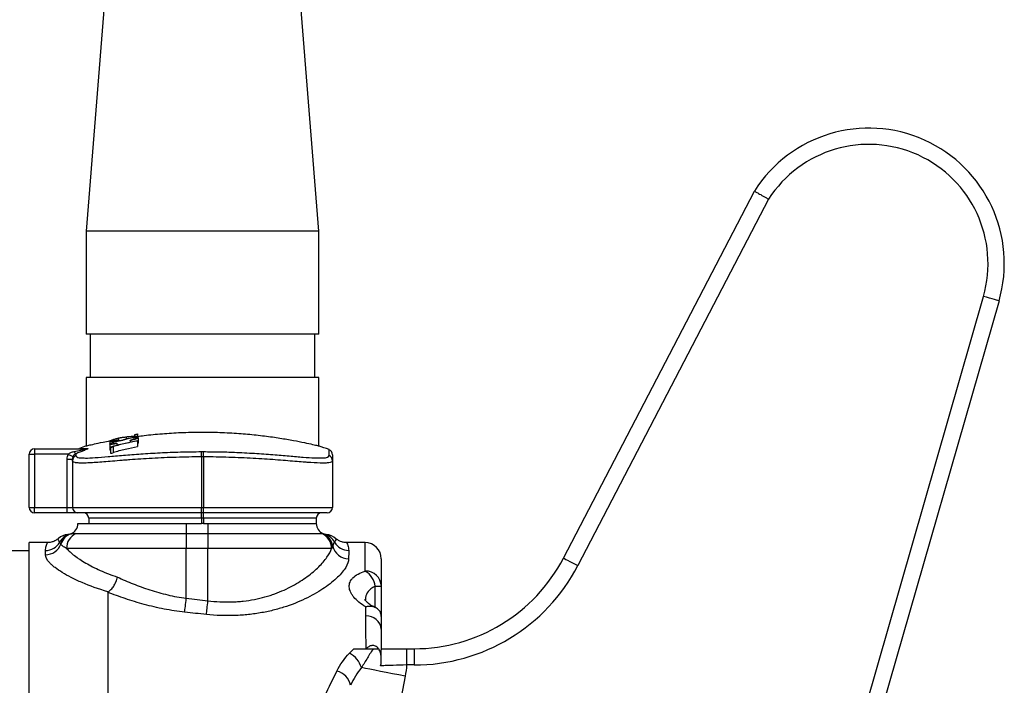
# Model space of a CAD drawing. Header units: millimetres. Extents: x 11 to 678, y 11 to 558.
# Tile 4 of 5: x 496 to 678, y 255 to 378. Entities that reach past the tile are written whole.
import ezdxf

# ---------------------------------------------------------------- set-up
doc = ezdxf.new("R2010")
doc.units = ezdxf.units.MM

msp = doc.modelspace()

# ---------------------------------------------------------------- linework, layer by layer
at = {"color": 7, "linetype": 'Continuous', "lineweight": 25}
for p, q in [((513.91, 410.41), (508.17, 338.63)), ((551.17, 338.63), (545.43, 410.41)), ((596.29, 278.27), (631.56, 346.02)), ((634.16, 344.51), (598.95, 276.89)), ((508.17, 338.63), (508.17, 319.63)), ((551.17, 338.63), (508.17, 338.63)), ((551.17, 319.63), (551.17, 338.63)), ((631.56, 179.36), (673.82, 326.56)), ((676.7, 325.73), (634.44, 178.53)), ((551.17, 319.63), (508.17, 319.63)), ((508.92, 319.63), (508.92, 311.63)), ((550.42, 311.63), (550.42, 319.63)), ((508.17, 311.63), (508.17, 298.99)), ((551.17, 311.63), (508.17, 311.63)), ((551.17, 298.99), (551.17, 311.63)), ((514.07, 300.35), (514.07, 300.08)), ((514.21, 300.11), (514.21, 300.05)), ((514.21, 300.05), (514.21, 299.93)), ((516.33, 299.97), (516.33, 300.03)), ((516.33, 299.97), (516.33, 299.67)), ((517.16, 300.81), (517.16, 301.09)), ((517.67, 301.19), (517.67, 300.77)), ((517.67, 300.77), (517.67, 300.57)), ((517.67, 299.95), (517.67, 299.88)), ((517.8, 300.5), (517.8, 299.47)), ((498.67, 298.43), (498.67, 297.43)), ((498.67, 298.43), (508.22, 298.43)), ((512.54, 299.83), (512.54, 299.3)), ((512.54, 299.3), (512.54, 298.26)), ((512.67, 298.66), (512.67, 298.81)), ((512.67, 298.66), (512.67, 297.61)), ((513.18, 298.87), (513.18, 298.75)), ((513.18, 298.75), (513.18, 297.7)), ((513.83, 299.49), (513.83, 299.42)), ((513.83, 299.42), (513.83, 299.09)), ((513.84, 299.48), (513.84, 299.09)), ((517.67, 299.88), (517.67, 298.85)), ((497.67, 287.63), (497.67, 297.43)), ((497.67, 297.43), (498.67, 297.43)), ((498.67, 297.43), (498.67, 287.63)), ((504.87, 297.43), (498.67, 297.43)), ((504.67, 296.56), (505.67, 296.56)), ((504.67, 287.63), (504.67, 296.56)), ((505.67, 296.25), (505.67, 296.56)), ((505.67, 296.25), (505.67, 287.63)), ((506.31, 297.53), (506.31, 297.18)), ((529.47, 296.95), (529.47, 287.63)), ((529.87, 296.95), (529.87, 287.63)), ((553.67, 297.35), (553.67, 296.25)), ((553.67, 296.25), (553.67, 287.63)), ((497.67, 287.63), (498.67, 287.63)), ((498.67, 287.63), (504.67, 287.63)), ((498.67, 286.63), (498.67, 287.63)), ((504.67, 286.63), (504.67, 287.63)), ((504.67, 287.63), (505.67, 287.63)), ((505.67, 287.63), (529.47, 287.63)), ((529.47, 286.63), (529.47, 287.63)), ((529.47, 287.63), (529.87, 287.63)), ((529.87, 286.63), (529.87, 287.63)), ((529.87, 287.63), (553.67, 287.63)), ((504.67, 286.63), (498.67, 286.63)), ((506.67, 286.63), (504.67, 286.63)), ((529.47, 286.63), (506.67, 286.63)), ((529.47, 285.63), (508.67, 285.63)), ((508.67, 285.63), (508.67, 284.63)), ((529.87, 286.63), (529.47, 286.63)), ((529.47, 285.63), (529.47, 286.63)), ((529.87, 285.63), (529.47, 285.63)), ((529.47, 285.63), (529.47, 284.63)), ((552.67, 286.63), (529.87, 286.63)), ((529.87, 285.63), (529.87, 286.63)), ((550.67, 285.63), (529.87, 285.63)), ((529.87, 285.63), (529.87, 284.63)), ((550.67, 285.63), (550.67, 284.63)), ((506.67, 284.63), (526.67, 284.63)), ((526.67, 284.63), (526.67, 282.8)), ((526.67, 284.63), (529.47, 284.63)), ((529.87, 284.63), (529.47, 284.63)), ((529.87, 284.63), (530.67, 284.63)), ((530.67, 284.63), (530.67, 282.8)), ((530.67, 284.63), (550.67, 284.63)), ((503.07, 281.87), (503.07, 281.88)), ((506.3, 282.8), (526.67, 282.8)), ((526.67, 282.8), (530.67, 282.8)), ((526.67, 282.8), (526.67, 280.05)), ((530.67, 282.8), (551.71, 282.8)), ((530.67, 282.8), (530.67, 280.05)), ((554.27, 281.8), (554.27, 281.84)), ((501.04, 281.13), (497.67, 281.13)), ((497.67, 177.63), (497.67, 281.13)), ((526.67, 280.05), (504.57, 280.05)), ((530.67, 280.05), (526.67, 280.05)), ((526.67, 270.85), (526.67, 280.05)), ((530.67, 270.4), (530.67, 280.05)), ((553.5, 280.05), (530.67, 280.05)), ((559.67, 281.13), (556.29, 281.13)), ((497.67, 279.63), (494.17, 279.63)), ((500.67, 278.9), (500.67, 279.67)), ((561.55, 273.08), (562.67, 273.08)), ((562.67, 273.08), (562.67, 267.56)), ((567.35, 261.54), (567.35, 258.54)), ((567.35, 261.54), (568.72, 261.54)), ((568.72, 261.54), (568.72, 258.54)), ((562.67, 259.47), (562.67, 259.85)), ((568.72, 258.54), (567.35, 258.54))]:
    msp.add_line(p, q, dxfattribs=at)
at = {"color": 8, "linetype": 'Continuous', "lineweight": 25}
for p, q in [((515.6, 300.59), (515.6, 300.27)), ((553.03, 297.18), (553.03, 298.29)), ((561.55, 269.15), (561.55, 273.08))]:
    msp.add_line(p, q, dxfattribs=at)
at = {"color": 7, "linetype": 'Continuous', "lineweight": 25, "flags": 128}
for points in [[(676.7, 325.73), (676.65, 325.75), (676.48, 325.79), (676.21, 325.87), (675.86, 325.97), (675.42, 326.1), (674.92, 326.24), (674.38, 326.4), (673.82, 326.56)], [(504.87, 297.43), (505.04, 297.35), (505.21, 297.27), (505.36, 297.2), (505.49, 297.13), (505.61, 297.08), (505.69, 297.04), (505.75, 297.01), (505.77, 297)], [(529.47, 296.95), (529.47, 297.11), (529.47, 297.28), (529.47, 297.43), (529.47, 297.57), (529.47, 297.7), (529.47, 297.8), (529.47, 297.87), (529.47, 297.92)], [(529.87, 296.95), (529.87, 297.11), (529.87, 297.28), (529.87, 297.43), (529.87, 297.57), (529.87, 297.7), (529.87, 297.8), (529.87, 297.87), (529.87, 297.92)], [(596.29, 278.27), (596.34, 278.25), (596.5, 278.17), (596.74, 278.04), (597.07, 277.87), (597.48, 277.66), (597.94, 277.42), (598.43, 277.16), (598.95, 276.89)], [(526.37, 268.29), (526.4, 268.51), (526.43, 268.76), (526.46, 269.06), (526.5, 269.38), (526.54, 269.72), (526.58, 270.09), (526.63, 270.47), (526.67, 270.85)], [(530.39, 267.86), (530.42, 268.08), (530.44, 268.34), (530.48, 268.63), (530.51, 268.95), (530.55, 269.29), (530.59, 269.65), (530.63, 270.02), (530.67, 270.4)], [(567.07, 256.47), (565.89, 256.7), (564.72, 256.93), (563.59, 257.15), (562.51, 257.36), (561.5, 257.56), (560.57, 257.74), (559.73, 257.91), (559, 258.05)]]:
    msp.add_lwpolyline(points, dxfattribs=at)
at = {"color": 7, "linetype": 'Continuous', "lineweight": 25}
for centre, radius, start, end in [((652.67, 332.63), 25, 343.9824, 147.6266), ((652.67, 332.63), 22, 343.9824, 147.3048), ((498.67, 297.43), 1, 90, 180), ((506.5, 299.43), 1, 269.9999, 295.4214), ((529.67, 237.63), 65, 109.2595, 110.4667), ((508.22, 299.38), 0.954, 270.0109, 289.9172), ((529.67, 237.63), 65, 68.9382, 70.7547), ((552.67, 297.35), 1, 360, 68.9382), ((506.67, 296.25), 0.995, 110.8565, 179.9168), ((506.67, 298.2), 0.764, 199.8665, 241.9416), ((552.68, 296.25), 0.995, 0.0828, 69.1438), ((498.67, 287.63), 1, 180, 270), ((506.67, 287.63), 1, 180, 270), ((552.67, 287.63), 1, 270, 0), ((507.67, 285.63), 1, 0, 90), ((551.67, 285.63), 1, 90, 180), ((504.67, 284.63), 2, 289.9748, 0), ((552.67, 284.63), 2, 180, 247.4051), ((505.06, 279.64), 3, 94.4454, 131.7417), ((505.93, 279.82), 2.97, 104.6866, 152.0685), ((506.34, 279.93), 2.99, 109.5599, 161.5831), ((506.37, 279.95), 2.98, 110.0167, 162.879), ((507.58, 280.08), 3.01, 115.1203, 180.5388), ((550.5, 280.05), 3, 359.8942, 66.1283), ((550.75, 280.02), 2.99, 8.6935, 67.3812), ((550.77, 280.01), 2.99, 9.7722, 67.6019), ((551.42, 279.82), 2.97, 27.8558, 75.407), ((552.28, 279.64), 3, 47.5395, 85.5556), ((500.68, 282.68), 3.01, 269.8402, 330.7862), ((500.69, 281.89), 3, 269.6457, 340.1373), ((556.63, 281.12), 2.97, 191.6384, 270.2701), ((556.66, 282.69), 3.01, 209.5759, 269.9323), ((559.67, 278.13), 3, 360, 89.9818), ((568.72, 292.63), 31.09, 270, 332.5), ((568.72, 292.63), 34.09, 270, 332.5), ((557.78, 272.61), 3.79, 7.0632, 59.265), ((559.78, 272.98), 2.9, 2.0812, 91.0619), ((559.94, 264.86), 2.75, 5.8183, 92.8351), ((554.82, 256.85), 4.35, 15.9814, 62.9115), ((553.57, 254.02), 3.52, 12.6851, 75.1963)]:
    msp.add_arc(centre, radius, start, end, dxfattribs=at)
for points, knots in [([(631.56, 346.02), (631.56, 346.02), (631.57, 346.01), (631.64, 345.97), (631.69, 345.94), (631.82, 345.86), (631.9, 345.82), (632.09, 345.71), (632.2, 345.65), (632.44, 345.51), (632.57, 345.43), (632.85, 345.27), (633, 345.18), (633.32, 345), (633.48, 344.91), (633.82, 344.71), (633.99, 344.61), (634.16, 344.51)], [0, 0, 0, 0, 0.125, 0.125, 0.25, 0.25, 0.375, 0.375, 0.5, 0.5, 0.625, 0.625, 0.75, 0.75, 0.875, 0.875, 1, 1, 1, 1]), ([(508.23, 298.99), (508.22, 298.98), (508.14, 298.96), (508.6, 299.08), (509.64, 299.32), (511, 299.63), (512.2, 299.85), (512.68, 299.95)], [0, 0, 0, 0, 0.077355, 0.333914, 0.580013, 0.832986, 1, 1, 1, 1]), ([(512.54, 299.83), (512.55, 299.84), (512.55, 299.86), (512.58, 299.89), (512.61, 299.91), (512.68, 299.95), (512.73, 299.97), (512.83, 300.02), (512.9, 300.05), (513.04, 300.1), (513.11, 300.13), (513.28, 300.18), (513.36, 300.21), (513.55, 300.26), (513.64, 300.29), (513.83, 300.34), (513.93, 300.37), (514.03, 300.39)], [0, 0, 0, 0, 0.125, 0.125, 0.25, 0.25, 0.375, 0.375, 0.5, 0.5, 0.625, 0.625, 0.75, 0.75, 0.875, 0.875, 1, 1, 1, 1]), ([(514.21, 300.05), (514.1, 300.03), (514, 300), (513.79, 299.96), (513.69, 299.93), (513.49, 299.89), (513.39, 299.87), (513.2, 299.84), (513.12, 299.83), (512.88, 299.79), (512.75, 299.78), (512.62, 299.79), (512.59, 299.79), (512.55, 299.81), (512.55, 299.82), (512.54, 299.83)], [0, 0, 0, 0, 0.125, 0.125, 0.25, 0.25, 0.375, 0.375, 0.5, 0.5, 0.75, 0.75, 0.875, 0.875, 1, 1, 1, 1]), ([(512.67, 298.81), (513.5, 299.03), (514.33, 299.24), (516, 299.62), (516.83, 299.79), (517.67, 299.95)], [0, 0, 0, 0, 0.5, 0.5, 1, 1, 1, 1]), ([(514.07, 300.35), (514, 300.33), (513.93, 300.32), (513.8, 300.28), (513.73, 300.26), (513.55, 300.2), (513.44, 300.17), (513.25, 300.09), (513.18, 300.06), (513.1, 300.02), (513.09, 300.01), (513.06, 299.98), (513.06, 299.97), (513.06, 299.96)], [0, 0, 0, 0, 0.125, 0.125, 0.25, 0.25, 0.5, 0.5, 0.75, 0.75, 0.875, 0.875, 1, 1, 1, 1]), ([(513.06, 299.96), (513.06, 299.96), (513.06, 299.95), (513.09, 299.94), (513.11, 299.93), (513.16, 299.93), (513.2, 299.93), (513.28, 299.94), (513.33, 299.94), (513.5, 299.96), (513.63, 299.99), (513.84, 300.03), (513.91, 300.04), (514.06, 300.08), (514.14, 300.09), (514.21, 300.11)], [0, 0, 0, 0, 0.125, 0.125, 0.25, 0.25, 0.375, 0.375, 0.5, 0.5, 0.75, 0.75, 0.875, 0.875, 1, 1, 1, 1]), ([(513.84, 299.84), (513.94, 299.87), (514.05, 299.89), (514.24, 299.94), (514.34, 299.95), (514.52, 299.98), (514.6, 299.99), (514.75, 300.01), (514.81, 300.01), (514.87, 300.01)], [0, 0, 0, 0, 0.25, 0.25, 0.5, 0.5, 0.75, 0.75, 1, 1, 1, 1]), ([(514.03, 300.39), (514.12, 300.41), (514.2, 300.43), (514.37, 300.47), (514.46, 300.49), (514.62, 300.52), (514.71, 300.54), (514.86, 300.57), (514.94, 300.58), (515.16, 300.61), (515.29, 300.63), (515.56, 300.66), (515.69, 300.68), (515.82, 300.69)], [0, 0, 0, 0, 0.125, 0.125, 0.25, 0.25, 0.375, 0.375, 0.5, 0.5, 0.75, 0.75, 1, 1, 1, 1]), ([(515.6, 300.59), (515.38, 300.57), (515.15, 300.55), (514.78, 300.49), (514.66, 300.47), (514.44, 300.43), (514.37, 300.42), (514.22, 300.39), (514.15, 300.37), (514.07, 300.35)], [0, 0, 0, 0, 0.5, 0.5, 0.75, 0.75, 0.875, 0.875, 1, 1, 1, 1]), ([(514.87, 300.01), (514.9, 300.03), (514.92, 300.04), (514.98, 300.07), (515.01, 300.08), (515.09, 300.11), (515.12, 300.12), (515.21, 300.15), (515.25, 300.17), (515.3, 300.18)], [0, 0, 0, 0, 0.25, 0.25, 0.5, 0.5, 0.75, 0.75, 1, 1, 1, 1]), ([(515.3, 300.18), (515.36, 300.2), (515.43, 300.23), (515.57, 300.27), (515.64, 300.29), (515.79, 300.33), (515.87, 300.35), (516.03, 300.38), (516.11, 300.4), (516.19, 300.42)], [0, 0, 0, 0, 0.25, 0.25, 0.5, 0.5, 0.75, 0.75, 1, 1, 1, 1]), ([(516.19, 300.42), (516.29, 300.44), (516.4, 300.46), (516.61, 300.5), (516.72, 300.52), (516.92, 300.54), (517.01, 300.55), (517.19, 300.57), (517.28, 300.58), (517.5, 300.59), (517.62, 300.58), (517.73, 300.56), (517.76, 300.55), (517.79, 300.53), (517.8, 300.51), (517.8, 300.5)], [0, 0, 0, 0, 0.125, 0.125, 0.25, 0.25, 0.375, 0.375, 0.5, 0.5, 0.75, 0.75, 0.875, 0.875, 1, 1, 1, 1]), ([(517.8, 300.5), (517.8, 300.48), (517.79, 300.47), (517.76, 300.43), (517.74, 300.42), (517.67, 300.38), (517.63, 300.35), (517.52, 300.31), (517.46, 300.29), (517.26, 300.21), (517.09, 300.16), (516.81, 300.09), (516.72, 300.06), (516.53, 300.02), (516.43, 299.99), (516.33, 299.97)], [0, 0, 0, 0, 0.125, 0.125, 0.25, 0.25, 0.375, 0.375, 0.5, 0.5, 0.75, 0.75, 0.875, 0.875, 1, 1, 1, 1]), ([(516.33, 300.03), (516.39, 300.05), (516.45, 300.07), (516.58, 300.1), (516.64, 300.12), (516.76, 300.15), (516.82, 300.17), (516.9, 300.19), (516.92, 300.2), (516.97, 300.22), (516.99, 300.22), (517.02, 300.23)], [0, 0, 0, 0, 0.25, 0.25, 0.5, 0.5, 0.75, 0.75, 0.875, 0.875, 1, 1, 1, 1]), ([(517.02, 300.23), (517.06, 300.25), (517.1, 300.27), (517.17, 300.3), (517.2, 300.31), (517.25, 300.34), (517.26, 300.36), (517.28, 300.38), (517.29, 300.39), (517.29, 300.4)], [0, 0, 0, 0, 0.25, 0.25, 0.5, 0.5, 0.75, 0.75, 1, 1, 1, 1]), ([(517.16, 301.09), (517.24, 301.1), (517.33, 301.12), (517.5, 301.15), (517.59, 301.17), (517.67, 301.19)], [0, 0, 0, 0, 0.5, 0.5, 1, 1, 1, 1]), ([(517.67, 300.74), (518.08, 300.79), (519.48, 300.99), (522.19, 301.24), (525.71, 301.47), (529.31, 301.55), (532.91, 301.49), (536.36, 301.31), (539.65, 301.01), (542.65, 300.63), (545.34, 300.2), (547.6, 299.78), (549.39, 299.39), (550.57, 299.12), (551.15, 298.98), (551.11, 298.99), (551.09, 298.99)], [0, 0, 0, 0, 0.032296, 0.11208, 0.18882, 0.267888, 0.342929, 0.42016, 0.495076, 0.57208, 0.648571, 0.727216, 0.804758, 0.884617, 0.960877, 1, 1, 1, 1]), ([(505.95, 297.94), (506.38, 298.03), (506.8, 298.12), (507.43, 298.24), (507.64, 298.28), (507.93, 298.35), (508.03, 298.37), (508.16, 298.4), (508.2, 298.41), (508.23, 298.42), (508.24, 298.42), (508.24, 298.43), (508.24, 298.43), (508.22, 298.43)], [0, 0, 0, 0, 0.5, 0.5, 0.75, 0.75, 0.875, 0.875, 0.9375, 0.9375, 0.96875, 0.96875, 1, 1, 1, 1]), ([(508.55, 298.49), (508.58, 298.49), (508.57, 298.47), (508.48, 298.42), (508.4, 298.39), (508.23, 298.31), (508.13, 298.27), (507.92, 298.18), (507.82, 298.14), (507.49, 298.01), (507.26, 297.91), (506.79, 297.72), (506.55, 297.63), (506.31, 297.53)], [0, 0, 0, 0, 0.125, 0.125, 0.25, 0.25, 0.375, 0.375, 0.5, 0.5, 0.75, 0.75, 1, 1, 1, 1]), ([(512.54, 299.3), (512.55, 299.32), (512.55, 299.33), (512.58, 299.37), (512.6, 299.38), (512.7, 299.45), (512.78, 299.49), (512.96, 299.57), (513.02, 299.59), (513.17, 299.64), (513.24, 299.67), (513.4, 299.72), (513.49, 299.75), (513.66, 299.8), (513.75, 299.82), (513.84, 299.84)], [0, 0, 0, 0, 0.125, 0.125, 0.25, 0.25, 0.5, 0.5, 0.625, 0.625, 0.75, 0.75, 0.875, 0.875, 1, 1, 1, 1]), ([(513.83, 299.42), (513.74, 299.4), (513.65, 299.39), (513.49, 299.35), (513.41, 299.34), (513.18, 299.3), (513.03, 299.27), (512.85, 299.26), (512.8, 299.25), (512.7, 299.25), (512.66, 299.25), (512.6, 299.26), (512.58, 299.26), (512.55, 299.28), (512.54, 299.29), (512.54, 299.3)], [0, 0, 0, 0, 0.125, 0.125, 0.25, 0.25, 0.5, 0.5, 0.625, 0.625, 0.75, 0.75, 0.875, 0.875, 1, 1, 1, 1]), ([(512.54, 298.26), (512.55, 298.23), (512.55, 298.21), (512.65, 298.21), (512.67, 298.21)], [0, 0, 0, 0, 0.8299911, 1, 1, 1, 1]), ([(513.06, 299.44), (513.06, 299.43), (513.06, 299.43), (513.07, 299.41), (513.09, 299.41), (513.14, 299.4), (513.19, 299.4), (513.33, 299.41), (513.42, 299.42), (513.62, 299.45), (513.72, 299.47), (513.83, 299.49)], [0, 0, 0, 0, 0.125, 0.125, 0.25, 0.25, 0.5, 0.5, 0.75, 0.75, 1, 1, 1, 1]), ([(517.67, 299.88), (516.92, 299.74), (516.17, 299.58), (514.67, 299.24), (513.92, 299.06), (513.18, 298.87)], [0, 0, 0, 0, 0.5, 0.5, 1, 1, 1, 1]), ([(513.18, 297.82), (513.92, 298.02), (514.67, 298.2), (516.16, 298.55), (516.92, 298.7), (517.67, 298.85)], [0, 0, 0, 0, 0.5, 0.5, 1, 1, 1, 1]), ([(517.67, 299.35), (517.68, 299.35), (517.77, 299.39), (517.79, 299.43), (517.8, 299.46), (517.8, 299.47)], [0, 0, 0, 0, 0.037855, 0.774032, 1, 1, 1, 1]), ([(504.67, 296.56), (504.67, 296.71), (504.69, 296.86), (504.75, 297.15), (504.8, 297.29), (504.87, 297.43)], [0, 0, 0, 0, 0.5, 0.5, 1, 1, 1, 1]), ([(504.87, 297.43), (504.94, 297.5), (505.02, 297.57), (505.19, 297.68), (505.28, 297.72), (505.56, 297.85), (505.75, 297.9), (505.95, 297.94)], [0, 0, 0, 0, 0.25, 0.25, 0.5, 0.5, 1, 1, 1, 1]), ([(529.47, 296.95), (527.9, 296.94), (526.35, 296.91), (524.07, 296.84), (523.32, 296.82), (521.82, 296.75), (521.08, 296.71), (518.92, 296.59), (517.55, 296.5), (515.94, 296.38), (515.62, 296.36), (514.99, 296.31), (514.68, 296.28), (513.77, 296.21), (513.2, 296.16), (511.55, 296.03), (510.57, 295.95), (509.48, 295.88), (509.27, 295.87), (508.86, 295.84), (508.67, 295.83), (508.12, 295.81), (507.79, 295.8), (507.19, 295.8), (506.93, 295.81), (506.59, 295.84), (506.49, 295.85), (506.29, 295.87), (506.21, 295.89), (505.82, 295.98), (505.67, 296.1), (505.67, 296.25)], [0, 0, 0, 0, 0.125, 0.125, 0.1875, 0.1875, 0.25, 0.25, 0.375, 0.375, 0.40625, 0.40625, 0.4375, 0.4375, 0.5, 0.5, 0.625, 0.625, 0.65625, 0.65625, 0.6875, 0.6875, 0.75, 0.75, 0.8125, 0.8125, 0.84375, 0.84375, 0.875, 0.875, 1, 1, 1, 1]), ([(506.31, 297.53), (506.19, 297.48), (506.09, 297.41), (505.91, 297.24), (505.83, 297.13), (505.77, 297)], [0, 0, 0, 0, 0.5, 0.5, 1, 1, 1, 1]), ([(507.52, 296.77), (507.7, 296.76), (508.24, 296.71), (509.81, 296.8), (512.16, 296.99), (515.01, 297.24), (518.26, 297.5), (521.81, 297.72), (525.58, 297.88), (528.17, 297.91), (529.47, 297.92)], [0, 0, 0, 0, 0.064088, 0.197302, 0.331333, 0.465382, 0.59888, 0.732377, 0.86619, 1, 1, 1, 1]), ([(529.87, 297.92), (530.83, 297.91), (532.74, 297.9), (535.9, 297.8), (539.28, 297.62), (542.69, 297.38), (545.73, 297.12), (548.3, 296.89), (550.24, 296.75), (551.06, 296.75), (551.42, 296.75)], [0, 0, 0, 0, 0.103264, 0.206529, 0.347294, 0.488062, 0.625603, 0.763132, 0.898855, 1, 1, 1, 1]), ([(553.67, 296.25), (553.67, 296.1), (553.52, 295.98), (553.07, 295.87), (552.88, 295.85), (552.54, 295.82), (552.41, 295.81), (552.15, 295.8), (552.01, 295.8), (551.26, 295.8), (550.53, 295.84), (549.45, 295.91), (549.23, 295.92), (548.76, 295.96), (548.52, 295.97), (547.78, 296.03), (547.25, 296.07), (545.61, 296.21), (544.41, 296.31), (542.46, 296.45), (541.79, 296.5), (540.42, 296.59), (539.72, 296.63), (538.29, 296.71), (537.56, 296.75), (536.06, 296.81), (535.3, 296.84), (533, 296.91), (531.44, 296.94), (529.87, 296.95)], [0, 0, 0, 0, 0.125, 0.125, 0.1875, 0.1875, 0.21875, 0.21875, 0.25, 0.25, 0.375, 0.375, 0.40625, 0.40625, 0.4375, 0.4375, 0.5, 0.5, 0.625, 0.625, 0.6875, 0.6875, 0.75, 0.75, 0.8125, 0.8125, 0.875, 0.875, 1, 1, 1, 1]), ([(503.05, 281.88), (503.04, 281.87), (502.92, 281.75), (502.52, 281.47), (501.89, 281.22), (501.36, 281.1), (501.08, 281.14), (501.05, 281.14)], [0, 0, 0, 0, 0.02657, 0.304392, 0.618927, 0.965614, 1, 1, 1, 1]), ([(505.35, 282.75), (505.39, 282.76), (505.49, 282.78), (505.81, 282.79), (506.03, 282.8), (506.3, 282.8)], [0, 0, 0, 0, 0.5, 0.5, 1, 1, 1, 1]), ([(556.29, 281.15), (556.17, 281.15), (555.86, 281.13), (555.38, 281.25), (554.92, 281.44), (554.6, 281.63), (554.41, 281.78), (554.34, 281.84), (554.3, 281.88)], [0, 0, 0, 0, 0.1195007, 0.3319316, 0.5188449, 0.6819269, 0.8433096, 1, 1, 1, 1]), ([(504.57, 280.05), (504.28, 280.2), (504.05, 280.34), (503.7, 280.6), (503.59, 280.72), (503.53, 280.83)], [0, 0, 0, 0, 0.5, 0.5, 1, 1, 1, 1]), ([(504.57, 280.05), (504.76, 279.84), (504.98, 279.62), (505.47, 279.18), (505.74, 278.95), (506.63, 278.28), (507.32, 277.82), (508.52, 277.13), (508.94, 276.9), (509.84, 276.44), (510.3, 276.22), (511.77, 275.56), (512.83, 275.15), (513.98, 274.76)], [0, 0, 0, 0, 0.125, 0.125, 0.25, 0.25, 0.5, 0.5, 0.625, 0.625, 0.75, 0.75, 1, 1, 1, 1]), ([(530.67, 270.4), (532.14, 270.22), (533.6, 270.14), (535.41, 270.19), (535.77, 270.21), (536.49, 270.26), (536.84, 270.29), (537.89, 270.41), (538.57, 270.51), (539.91, 270.77), (540.56, 270.92), (541.51, 271.19), (541.82, 271.28), (542.44, 271.48), (542.74, 271.58), (544.22, 272.12), (545.29, 272.61), (546.78, 273.42), (547.26, 273.7), (548.16, 274.27), (548.6, 274.56), (549.81, 275.46), (550.52, 276.06), (551.43, 276.96), (551.71, 277.25), (552.22, 277.85), (552.45, 278.14), (553.04, 279), (553.33, 279.54), (553.5, 280.05)], [0, 0, 0, 0, 0.125, 0.125, 0.15625, 0.15625, 0.1875, 0.1875, 0.25, 0.25, 0.3125, 0.3125, 0.34375, 0.34375, 0.375, 0.375, 0.5, 0.5, 0.5625, 0.5625, 0.625, 0.625, 0.75, 0.75, 0.8125, 0.8125, 0.875, 0.875, 1, 1, 1, 1]), ([(512.22, 272.05), (510.45, 272.57), (508.86, 273.14), (506.73, 274.05), (506.06, 274.37), (504.84, 274.99), (504.29, 275.3), (503.29, 275.91), (502.84, 276.21), (502.26, 276.66), (502.08, 276.81), (501.75, 277.1), (501.6, 277.24), (500.95, 277.94), (500.67, 278.45), (500.67, 278.9)], [0, 0, 0, 0, 0.25, 0.25, 0.375, 0.375, 0.5, 0.5, 0.625, 0.625, 0.6875, 0.6875, 0.75, 0.75, 1, 1, 1, 1]), ([(556.64, 278.15), (556.64, 277.66), (556.45, 277.13), (555.94, 276.27), (555.72, 275.97), (555.22, 275.36), (554.92, 275.04), (553.94, 274.09), (553.14, 273.45), (551.75, 272.49), (551.25, 272.18), (550.18, 271.55), (549.62, 271.25), (547.85, 270.37), (546.56, 269.83), (544.46, 269.12), (543.72, 268.91), (542.2, 268.51), (541.42, 268.34), (539.83, 268.06), (539.01, 267.94), (537.76, 267.8), (537.34, 267.77), (536.49, 267.71), (536.06, 267.69), (533.9, 267.61), (532.15, 267.68), (530.39, 267.86)], [0, 0, 0, 0, 0.125, 0.125, 0.1875, 0.1875, 0.25, 0.25, 0.375, 0.375, 0.4375, 0.4375, 0.5, 0.5, 0.625, 0.625, 0.6875, 0.6875, 0.75, 0.75, 0.8125, 0.8125, 0.84375, 0.84375, 0.875, 0.875, 1, 1, 1, 1]), ([(562.67, 278.13), (562.67, 278.13), (562.67, 278.02), (562.67, 277.59), (562.67, 277.28), (562.67, 276.01), (562.67, 274.76), (562.67, 273.08)], [0, 0, 0, 0, 0.25, 0.25, 0.5, 0.5, 1, 1, 1, 1]), ([(512.22, 272.05), (512.41, 272.15), (512.59, 272.29), (512.86, 272.56), (512.95, 272.66), (513.11, 272.87), (513.2, 272.98), (513.35, 273.22), (513.43, 273.35), (513.57, 273.61), (513.63, 273.75), (513.81, 274.17), (513.91, 274.47), (513.98, 274.76)], [0, 0, 0, 0, 0.25, 0.25, 0.375, 0.375, 0.5, 0.5, 0.625, 0.625, 0.75, 0.75, 1, 1, 1, 1]), ([(513.98, 274.76), (514.9, 274.33), (515.85, 273.92), (517.34, 273.32), (517.85, 273.13), (518.89, 272.76), (519.42, 272.57), (521.03, 272.06), (522.12, 271.75), (524.36, 271.22), (525.5, 271.01), (526.67, 270.85)], [0, 0, 0, 0, 0.25, 0.25, 0.375, 0.375, 0.5, 0.5, 0.75, 0.75, 1, 1, 1, 1]), ([(559.79, 269.26), (559.31, 269.54), (558.88, 269.84), (558.15, 270.44), (557.85, 270.76), (557.46, 271.23), (557.35, 271.4), (557.15, 271.71), (556.98, 272.03), (556.87, 272.34), (556.79, 272.66), (556.77, 272.81), (556.74, 273.27), (556.79, 273.56), (556.96, 273.98), (557.03, 274.12), (557.21, 274.38), (557.32, 274.51), (557.69, 274.89), (558, 275.11), (558.77, 275.53), (559.21, 275.72), (559.72, 275.87)], [0, 0, 0, 0, 0.125, 0.125, 0.25, 0.25, 0.3125, 0.3125, 0.375, 0.4375, 0.4375, 0.5, 0.5, 0.625, 0.625, 0.6875, 0.6875, 0.75, 0.75, 0.875, 0.875, 1, 1, 1, 1]), ([(512.17, 271.97), (512.17, 271.98), (512.17, 272), (512.18, 272.02), (512.2, 272.03), (512.21, 272.05), (512.22, 272.05)], [0, 0, 0, 0, 0.260752, 0.508785, 0.752313, 1, 1, 1, 1]), ([(512.17, 271.97), (512.17, 271.96), (512.17, 270.39), (512.17, 266.88), (512.17, 260.41), (512.17, 253.66), (512.17, 248.91), (512.17, 247.01)], [0.53387962, 0.53387962, 0.53387962, 0.53387962, 0.53411233, 0.5545071, 0.57490187, 0.59529664, 0.60782187, 0.60782187, 0.60782187, 0.60782187]), ([(526.37, 268.29), (525.08, 268.43), (523.82, 268.63), (521.34, 269.11), (520.12, 269.4), (518.32, 269.88), (517.72, 270.06), (516.55, 270.41), (515.98, 270.6), (514.29, 271.16), (513.21, 271.56), (512.17, 271.97)], [0, 0, 0, 0, 0.25, 0.25, 0.5, 0.5, 0.625, 0.625, 0.75, 0.75, 1, 1, 1, 1]), ([(561.65, 269.11), (561.54, 269.16), (561.08, 269.35), (560.49, 269.74), (559.95, 270.19), (559.67, 270.54), (559.65, 270.59), (559.64, 270.61)], [0, 0, 0, 0, 0.077153, 0.315506, 0.560472, 0.780046, 1, 1, 1, 1]), ([(562.67, 267.49), (562.67, 267.66), (562.65, 267.82), (562.57, 268.12), (562.51, 268.27), (562.28, 268.65), (562.06, 268.86), (561.66, 269.09), (561.51, 269.16), (561.2, 269.26), (561.04, 269.29), (560.7, 269.33), (560.52, 269.34), (560.25, 269.33), (560.16, 269.32), (559.97, 269.3), (559.88, 269.28), (559.79, 269.26)], [0, 0, 0, 0, 0.125, 0.125, 0.25, 0.25, 0.5, 0.5, 0.625, 0.625, 0.75, 0.75, 0.875, 0.875, 0.9375, 0.9375, 1, 1, 1, 1]), ([(559.87, 261.55), (559.86, 262.64), (559.84, 263.69), (559.82, 265.71), (559.81, 266.67), (559.8, 267.6)], [0, 0, 0, 0, 0.5, 0.5, 1, 1, 1, 1]), ([(562.13, 261.54), (562.06, 261.64), (561.97, 261.74), (561.79, 261.9), (561.69, 261.96), (561.48, 262.06), (561.38, 262.09), (561.16, 262.13), (561.05, 262.13), (560.85, 262.11), (560.74, 262.08), (560.55, 262.02), (560.46, 261.97), (560.19, 261.82), (560.02, 261.7), (559.87, 261.55)], [0, 0, 0, 0, 0.125, 0.125, 0.25, 0.25, 0.375, 0.375, 0.5, 0.5, 0.625, 0.625, 0.75, 0.75, 1, 1, 1, 1]), ([(561.29, 261.54), (561.04, 261.3), (560.84, 261.02), (560.47, 260.44), (560.29, 260.14), (559.75, 259.24), (559.39, 258.64), (559, 258.05)], [0, 0, 0, 0, 0.25, 0.25, 0.5, 0.5, 1, 1, 1, 1]), ([(559.85, 261.54), (559.87, 261.54), (559.92, 261.54), (559.99, 261.54), (560.08, 261.54), (560.17, 261.54), (560.26, 261.54), (560.47, 261.54), (560.83, 261.54), (561.36, 261.54), (561.8, 261.54), (562.07, 261.54), (562.13, 261.54)], [0.2371328, 0.2371328, 0.2371328, 0.2371328, 0.2437361, 0.2559335, 0.2678262, 0.2794139, 0.2906969, 0.301675, 0.3592132, 0.4216743, 0.4841352, 0.5050686, 0.5050686, 0.5050686, 0.5050686]), ([(562.55, 258.38), (562.61, 258.64), (562.64, 258.91), (562.68, 259.45), (562.68, 259.72), (562.63, 260.26), (562.58, 260.53), (562.44, 261.05), (562.34, 261.3), (562.21, 261.54)], [0, 0, 0, 0, 0.25, 0.25, 0.5, 0.5, 0.75, 0.75, 1, 1, 1, 1]), ([(562.67, 261.54), (563.05, 261.54), (563.43, 261.54), (564.2, 261.54), (564.58, 261.54), (565.75, 261.54), (566.54, 261.54), (567.35, 261.54)], [0, 0, 0, 0, 0.25, 0.25, 0.5, 0.5, 1, 1, 1, 1]), ([(562.67, 259.85), (562.67, 260.01), (562.67, 260.48), (562.67, 260.97), (562.67, 261.21), (562.67, 261.31)], [0, 0, 0, 0, 0.241797, 0.699506, 1, 1, 1, 1]), ([(567.35, 258.54), (566.51, 258.52), (565.69, 258.5), (564.48, 258.46), (564.08, 258.45), (563.3, 258.41), (562.92, 258.4), (562.55, 258.38)], [0, 0, 0, 0, 0.5, 0.5, 0.75, 0.75, 1, 1, 1, 1]), ([(545.43, 237.96), (546.98, 241.46), (548.52, 244.85), (551.54, 251.35), (553.03, 254.47), (554.47, 257.42)], [0, 0, 0, 0, 0.5, 0.5, 1, 1, 1, 1])]:
    msp.add_open_spline(points, degree=3, knots=knots, dxfattribs=at)
for points in [[(517.67, 300.77), (516.98, 300.73), (516.29, 300.67), (515.6, 300.59)], [(515.82, 300.69), (516.27, 300.74), (516.71, 300.78), (517.16, 300.81)], [(513.18, 298.75), (513.01, 298.72), (512.84, 298.69), (512.67, 298.66)], [(505.77, 297), (505.7, 296.86), (505.67, 296.71), (505.67, 296.56)], [(512.67, 297.61), (512.84, 297.64), (513.01, 297.67), (513.18, 297.7)], [(529.47, 297.92), (529.6, 297.92), (529.74, 297.92), (529.87, 297.92)], [(529.87, 296.95), (529.74, 296.95), (529.6, 296.95), (529.47, 296.95)], [(505.18, 282.69), (505.24, 282.71), (505.29, 282.73), (505.34, 282.74)], [(505.34, 282.74), (505.34, 282.75), (505.35, 282.75), (505.35, 282.75)], [(551.71, 282.8), (551.82, 282.8), (551.88, 282.79), (551.9, 282.78)], [(551.9, 282.78), (551.91, 282.78), (551.91, 282.78), (551.91, 282.78)], [(551.91, 282.78), (551.96, 282.76), (552.06, 282.72), (552.17, 282.69)], [(503.51, 280.88), (503.45, 281), (503.38, 281.11), (503.3, 281.21)], [(503.53, 280.83), (503.52, 280.84), (503.51, 280.86), (503.51, 280.88)], [(553.71, 280.47), (553.68, 280.34), (553.61, 280.2), (553.5, 280.05)], [(553.72, 280.52), (553.72, 280.51), (553.71, 280.49), (553.71, 280.47)], [(554.04, 281.21), (553.9, 281.03), (553.78, 280.81), (553.72, 280.52)], [(556.66, 279.69), (556.65, 279.27), (556.65, 278.75), (556.64, 278.15)], [(526.67, 270.85), (528, 270.7), (529.34, 270.55), (530.67, 270.4)], [(559.8, 267.6), (559.8, 268.17), (559.79, 268.72), (559.79, 269.26)], [(530.39, 267.86), (529.05, 268), (527.71, 268.14), (526.37, 268.29)], [(562.67, 267.49), (562.67, 266.74), (562.67, 265.96), (562.67, 265.14)], [(562.67, 265.14), (562.67, 263.93), (562.67, 262.65), (562.67, 261.31)], [(554.47, 257.42), (555.06, 258.63), (555.82, 259.73), (556.8, 260.72)], [(556.8, 260.72), (557.07, 261), (557.34, 261.27), (557.62, 261.54)], [(557.62, 261.54), (558.37, 261.54), (559.11, 261.54), (559.85, 261.54)], [(559.85, 261.54), (559.86, 261.54), (559.86, 261.55), (559.87, 261.55)], [(567.35, 258.54), (567.3, 257.85), (567.2, 257.15), (567.07, 256.47)], [(567.07, 256.47), (556.21, 200.99), (544.41, 145.71), (531.68, 90.63)], [(559, 258.05), (558.17, 257.05), (557.53, 255.96), (557.01, 254.79)]]:
    msp.add_open_spline(points, degree=3, dxfattribs=at)
at = {"color": 8, "linetype": 'Continuous', "lineweight": 25}
for points, knots in [([(506.96, 298.49), (506.96, 298.49), (506.98, 298.49), (507.97, 298.49), (508.55, 298.49)], [0, 0, 0, 0, 0.422914, 1, 1, 1, 1]), ([(506.31, 297.18), (506.39, 297.02), (506.49, 296.8), (507.29, 296.78), (507.52, 296.77)], [0, 0, 0, 0, 0.7207085, 1, 1, 1, 1]), ([(551.42, 296.75), (551.55, 296.75), (552.2, 296.73), (552.82, 296.85), (552.96, 297.07), (553.03, 297.18)], [0, 0, 0, 0, 0.113137, 0.556568, 1, 1, 1, 1]), ([(503.3, 281.21), (503.23, 281.35), (503.02, 281.74), (503.05, 281.82), (503.07, 281.87)], [0, 0, 0, 0, 0.350245, 1, 1, 1, 1]), ([(554.27, 281.84), (554.27, 281.85), (554.28, 281.9), (554.29, 281.66), (554.13, 281.36), (554.04, 281.21)], [0, 0, 0, 0, 0.1001981, 0.5501604, 1, 1, 1, 1]), ([(500.67, 279.67), (500.7, 279.96), (500.77, 280.6), (501.04, 281.08), (501.04, 281.08), (501.04, 281.08)], [0, 0, 0, 0, 0.335439, 0.734349, 1, 1, 1, 1]), ([(556.29, 281.1), (556.29, 281.09), (556.3, 281.07), (556.55, 280.64), (556.62, 280.01), (556.66, 279.69)], [0, 0, 0, 0, 0.2617361, 0.6123754, 1, 1, 1, 1]), ([(559.72, 275.87), (559.72, 276.31), (559.71, 276.72), (559.71, 277.49), (559.7, 277.84), (559.69, 278.82), (559.69, 279.37), (559.68, 280.25), (559.68, 280.58), (559.67, 281.02), (559.67, 281.13), (559.67, 281.13)], [0, 0, 0, 0, 0.125, 0.125, 0.25, 0.25, 0.5, 0.5, 0.75, 0.75, 1, 1, 1, 1]), ([(561.55, 273.08), (561.26, 272.92), (560.53, 272.51), (559.81, 271.6), (559.74, 270.78), (559.71, 270.36)], [0, 0, 0, 0, 0.240567, 0.614302, 1, 1, 1, 1])]:
    msp.add_open_spline(points, degree=3, knots=knots, dxfattribs=at)

doc.saveas('drawing.dxf')
